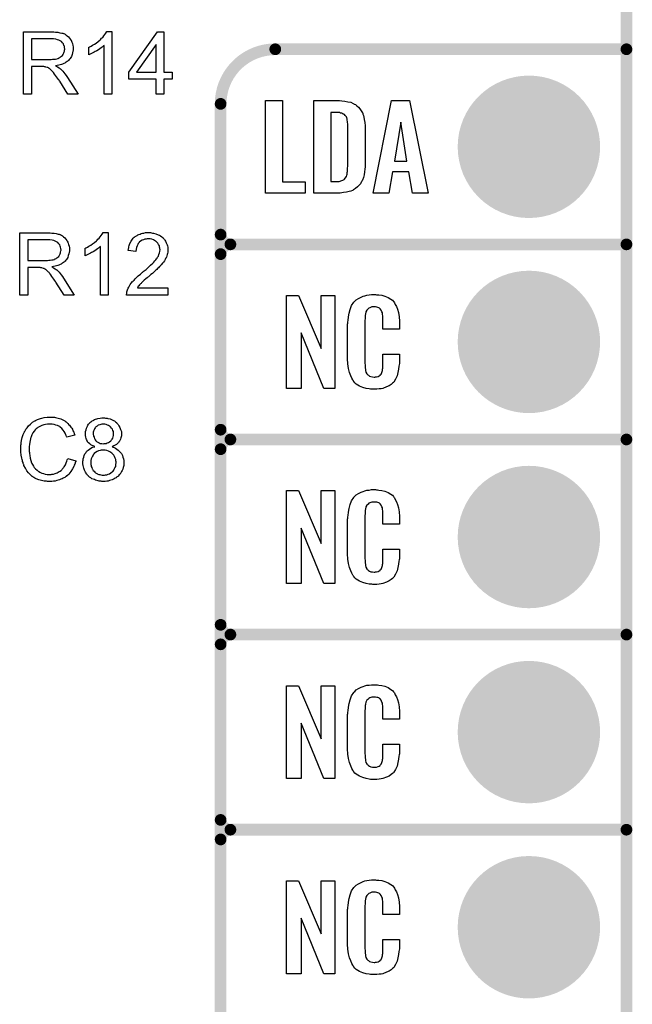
# Model space of a CAD drawing. Extents: x -0.07 to 0.95, y -0.15 to 1.54.
# Tile 7 of 14: x 0.64 to 0.95, y 0.26 to 0.77. Entities that reach past the tile are written whole.
import ezdxf

# ---------------------------------------------------------------- set-up
doc = ezdxf.new("R2010")
doc.units = 0
doc.layers.get('0').update_dxf_attribs({"linetype": 'CONTINUOUS'})
for name, color, linetype in [('gko', 6, 'CONTINUOUS'), ('gto', 2, 'CONTINUOUS'), ('gts', 1, 'CONTINUOUS')]:
    doc.layers.add(name, color=color, linetype=linetype)

# ---------------------------------------------------------------- blocks, each defined once
blk = doc.blocks.new('D34')
at = {"const_width": 0.003}
blk.add_lwpolyline([(-0.0015, 0, 1), (0.0015, 0, 1)], format="xyb", close=True, dxfattribs=at)
blk = doc.blocks.new('D46')
at = {"const_width": 0.0365}
blk.add_lwpolyline([(-0.01825, 0, 1), (0.01825, 0, 1)], format="xyb", close=True, dxfattribs=at)

msp = doc.modelspace()

# ---------------------------------------------------------------- linework, layer by layer
at = {"layer": 'gko', "color": 6, "const_width": 0.006}
msp.add_lwpolyline([(0.95, -0.05), (0.95, 1.4958)], dxfattribs=at)
at = {"layer": 'gto', "color": 2}
for points in [[(0.6561, 0.7589), (0.6565, 0.7589), (0.6574, 0.7588), (0.6585, 0.7587), (0.6596, 0.7585), (0.6606, 0.7583), (0.6611, 0.7582), (0.6615, 0.758), (0.6616, 0.758), (0.6616, 0.758), (0.6619, 0.7579), (0.6623, 0.7577), (0.6628, 0.7573), (0.6634, 0.7569), (0.664, 0.7564), (0.6645, 0.7557), (0.6651, 0.755), (0.6651, 0.7549), (0.6651, 0.7549), (0.6653, 0.7546), (0.6655, 0.7542), (0.6658, 0.7536), (0.666, 0.7529), (0.6662, 0.752), (0.6664, 0.7512), (0.6664, 0.7502), (0.6664, 0.7501), (0.6664, 0.75), (0.6664, 0.7499), (0.6664, 0.7496), (0.6664, 0.7493), (0.6663, 0.749), (0.6661, 0.7482), (0.6659, 0.7473), (0.6655, 0.7463), (0.6649, 0.7453), (0.6646, 0.7449), (0.6642, 0.7444), (0.6641, 0.7444), (0.6641, 0.7443), (0.664, 0.7442), (0.6638, 0.744), (0.6635, 0.7439), (0.6633, 0.7437), (0.6629, 0.7434), (0.6625, 0.7432), (0.6621, 0.7429), (0.6616, 0.7427), (0.661, 0.7424), (0.6604, 0.7422), (0.6597, 0.742), (0.659, 0.7418), (0.6582, 0.7416), (0.6574, 0.7415), (0.6575, 0.7415), (0.6577, 0.7414), (0.658, 0.7412), (0.6583, 0.741), (0.6592, 0.7405), (0.6596, 0.7402), (0.6599, 0.7399), (0.66, 0.7398), (0.6603, 0.7396), (0.6606, 0.7392), (0.6611, 0.7387), (0.6616, 0.7381), (0.6622, 0.7374), (0.6628, 0.7366), (0.6635, 0.7356), (0.669, 0.7269), (0.6637, 0.7269), (0.6595, 0.7336), (0.6595, 0.7336), (0.6594, 0.7337), (0.6593, 0.7339), (0.6592, 0.7341), (0.6588, 0.7346), (0.6584, 0.7352), (0.6579, 0.7359), (0.6574, 0.7366), (0.6569, 0.7373), (0.6564, 0.738), (0.6564, 0.738), (0.6562, 0.7382), (0.656, 0.7385), (0.6557, 0.7388), (0.655, 0.7395), (0.6546, 0.7398), (0.6543, 0.7401), (0.6542, 0.7402), (0.6541, 0.7402), (0.6539, 0.7403), (0.6537, 0.7404), (0.6534, 0.7406), (0.6531, 0.7407), (0.6523, 0.7409), (0.6523, 0.7409), (0.6522, 0.741), (0.652, 0.741), (0.6518, 0.741), (0.6514, 0.7411), (0.6511, 0.7411), (0.6506, 0.7411), (0.6451, 0.7411), (0.6451, 0.7269), (0.6409, 0.7269), (0.6409, 0.7589), (0.6557, 0.7589), (0.6561, 0.7589)], [(0.6862, 0.7269), (0.6823, 0.7269), (0.6823, 0.7519), (0.6823, 0.7519), (0.682, 0.7517), (0.6817, 0.7514), (0.6813, 0.7511), (0.6808, 0.7507), (0.6801, 0.7502), (0.6794, 0.7497), (0.6786, 0.7492), (0.6785, 0.7492), (0.6785, 0.7492), (0.6782, 0.749), (0.6777, 0.7488), (0.6772, 0.7485), (0.6765, 0.7482), (0.6758, 0.7478), (0.6751, 0.7475), (0.6744, 0.7472), (0.6744, 0.751), (0.6745, 0.751), (0.6746, 0.7511), (0.6748, 0.7512), (0.675, 0.7513), (0.6753, 0.7514), (0.6756, 0.7516), (0.6764, 0.7521), (0.6773, 0.7526), (0.6782, 0.7532), (0.6792, 0.754), (0.6802, 0.7548), (0.6802, 0.7548), (0.6803, 0.7548), (0.6804, 0.755), (0.6806, 0.7551), (0.681, 0.7556), (0.6816, 0.7561), (0.6821, 0.7568), (0.6827, 0.7575), (0.6832, 0.7583), (0.6837, 0.7591), (0.6862, 0.7591), (0.6862, 0.7269)], [(0.7128, 0.7382), (0.7171, 0.7382), (0.7171, 0.7346), (0.7128, 0.7346), (0.7128, 0.7269), (0.7089, 0.7269), (0.7089, 0.7346), (0.695, 0.7346), (0.695, 0.7382), (0.7096, 0.7589), (0.7128, 0.7589), (0.7128, 0.7382)], [(0.6552, 0.7554), (0.6451, 0.7554), (0.6451, 0.7448), (0.6546, 0.7448), (0.6552, 0.7448), (0.6558, 0.7449), (0.6566, 0.7449), (0.6573, 0.745), (0.658, 0.7451), (0.6587, 0.7453), (0.6588, 0.7454), (0.659, 0.7455), (0.6593, 0.7456), (0.6596, 0.7458), (0.66, 0.7461), (0.6605, 0.7464), (0.6609, 0.7468), (0.6612, 0.7473), (0.6612, 0.7473), (0.6613, 0.7475), (0.6615, 0.7478), (0.6617, 0.7482), (0.6618, 0.7486), (0.6619, 0.749), (0.662, 0.7496), (0.6621, 0.7501), (0.6621, 0.7502), (0.6621, 0.7502), (0.662, 0.7505), (0.662, 0.7509), (0.6619, 0.7515), (0.6617, 0.752), (0.6614, 0.7527), (0.661, 0.7533), (0.6604, 0.7539), (0.6603, 0.7539), (0.6601, 0.7541), (0.6597, 0.7543), (0.6591, 0.7546), (0.6584, 0.7549), (0.6575, 0.7551), (0.6564, 0.7553), (0.6552, 0.7554)], [(0.7089, 0.7525), (0.6988, 0.7382), (0.7089, 0.7382), (0.7089, 0.7525)], [(0.7737, 0.6821), (0.7853, 0.6821), (0.7853, 0.6762), (0.765, 0.6762), (0.765, 0.7238), (0.7737, 0.7238), (0.7737, 0.6821)], [(0.8029, 0.7237), (0.8042, 0.7236), (0.8057, 0.7234), (0.8072, 0.7231), (0.8087, 0.7228), (0.81, 0.7222), (0.8102, 0.7221), (0.8105, 0.7219), (0.8111, 0.7216), (0.8118, 0.721), (0.8126, 0.7204), (0.8134, 0.7195), (0.8141, 0.7185), (0.8147, 0.7174), (0.8148, 0.7172), (0.8149, 0.7168), (0.8152, 0.7161), (0.8154, 0.7152), (0.8156, 0.714), (0.8159, 0.7125), (0.816, 0.7108), (0.8161, 0.709), (0.8161, 0.6917), (0.8161, 0.6916), (0.8161, 0.6914), (0.8161, 0.6911), (0.8161, 0.6908), (0.816, 0.6897), (0.8159, 0.6885), (0.8157, 0.6871), (0.8155, 0.6857), (0.8152, 0.6842), (0.8147, 0.6829), (0.8146, 0.6827), (0.8144, 0.6823), (0.814, 0.6818), (0.8136, 0.681), (0.8129, 0.6802), (0.8122, 0.6794), (0.8112, 0.6786), (0.8101, 0.6779), (0.8099, 0.6778), (0.8095, 0.6776), (0.8088, 0.6773), (0.8078, 0.6771), (0.8065, 0.6768), (0.805, 0.6765), (0.8032, 0.6763), (0.8013, 0.6762), (0.7897, 0.6762), (0.7897, 0.7238), (0.8019, 0.7238), (0.8029, 0.7237)], [(0.8484, 0.6762), (0.8403, 0.6762), (0.8385, 0.6871), (0.8301, 0.6871), (0.8282, 0.6762), (0.8201, 0.6762), (0.8296, 0.7238), (0.8388, 0.7238), (0.8484, 0.6762)], [(0.802, 0.7176), (0.7984, 0.7176), (0.7984, 0.6822), (0.8016, 0.6822), (0.8021, 0.6823), (0.8027, 0.6823), (0.8041, 0.6827), (0.8047, 0.6829), (0.8053, 0.6833), (0.8054, 0.6834), (0.8054, 0.6834), (0.8059, 0.684), (0.8065, 0.6848), (0.8066, 0.6854), (0.8068, 0.686), (0.8068, 0.6861), (0.8069, 0.6864), (0.8069, 0.6868), (0.807, 0.6873), (0.8071, 0.6881), (0.8071, 0.689), (0.8072, 0.6901), (0.8072, 0.6913), (0.8072, 0.7095), (0.8072, 0.7097), (0.8072, 0.7101), (0.8072, 0.7106), (0.8072, 0.7113), (0.807, 0.7129), (0.8069, 0.7137), (0.8068, 0.7143), (0.8068, 0.7144), (0.8067, 0.7146), (0.8066, 0.7149), (0.8065, 0.7153), (0.8059, 0.7161), (0.8055, 0.7165), (0.8051, 0.7167), (0.805, 0.7167), (0.8048, 0.7168), (0.8045, 0.717), (0.8041, 0.7172), (0.8035, 0.7173), (0.8029, 0.7175), (0.802, 0.7176)], [(0.8343, 0.7127), (0.8311, 0.6927), (0.8375, 0.6927), (0.8343, 0.7127)], [(0.6843, 0.6239), (0.6804, 0.6239), (0.6804, 0.6489), (0.6804, 0.6489), (0.6801, 0.6487), (0.6798, 0.6484), (0.6794, 0.6481), (0.6789, 0.6477), (0.6782, 0.6472), (0.6775, 0.6467), (0.6767, 0.6462), (0.6766, 0.6462), (0.6766, 0.6462), (0.6763, 0.646), (0.6758, 0.6458), (0.6753, 0.6455), (0.6746, 0.6452), (0.6739, 0.6448), (0.6732, 0.6445), (0.6725, 0.6442), (0.6725, 0.648), (0.6726, 0.648), (0.6727, 0.6481), (0.6729, 0.6482), (0.6731, 0.6483), (0.6734, 0.6484), (0.6737, 0.6486), (0.6745, 0.6491), (0.6754, 0.6496), (0.6763, 0.6502), (0.6773, 0.651), (0.6783, 0.6518), (0.6783, 0.6518), (0.6784, 0.6518), (0.6785, 0.652), (0.6787, 0.6521), (0.6791, 0.6526), (0.6797, 0.6531), (0.6802, 0.6538), (0.6808, 0.6545), (0.6813, 0.6553), (0.6818, 0.6561), (0.6843, 0.6561), (0.6843, 0.6239)], [(0.7058, 0.656), (0.7061, 0.656), (0.7066, 0.6559), (0.7071, 0.6558), (0.7076, 0.6557), (0.7088, 0.6554), (0.71, 0.6549), (0.7106, 0.6547), (0.7112, 0.6543), (0.7118, 0.6539), (0.7123, 0.6535), (0.7123, 0.6534), (0.7124, 0.6534), (0.7125, 0.6532), (0.7127, 0.653), (0.7129, 0.6528), (0.7132, 0.6525), (0.7134, 0.6521), (0.7137, 0.6517), (0.7141, 0.6508), (0.7146, 0.6497), (0.7148, 0.6492), (0.7149, 0.6485), (0.715, 0.6479), (0.715, 0.6472), (0.715, 0.6471), (0.715, 0.6469), (0.715, 0.6465), (0.7149, 0.646), (0.7148, 0.6454), (0.7146, 0.6448), (0.7144, 0.6441), (0.7142, 0.6434), (0.7141, 0.6433), (0.714, 0.6431), (0.7138, 0.6427), (0.7136, 0.6422), (0.7132, 0.6416), (0.7127, 0.6409), (0.7122, 0.6403), (0.7115, 0.6395), (0.7114, 0.6394), (0.7112, 0.6391), (0.711, 0.6389), (0.7107, 0.6386), (0.7105, 0.6384), (0.7101, 0.638), (0.7097, 0.6376), (0.7093, 0.6372), (0.7088, 0.6367), (0.7083, 0.6362), (0.7077, 0.6357), (0.707, 0.6351), (0.7063, 0.6345), (0.7055, 0.6339), (0.7055, 0.6338), (0.7054, 0.6337), (0.7052, 0.6336), (0.705, 0.6334), (0.7047, 0.6331), (0.7044, 0.6329), (0.7036, 0.6323), (0.7028, 0.6316), (0.7021, 0.6309), (0.7015, 0.6303), (0.7012, 0.63), (0.701, 0.6298), (0.7009, 0.6298), (0.7008, 0.6296), (0.7006, 0.6294), (0.7004, 0.6292), (0.7001, 0.6288), (0.6998, 0.6285), (0.6993, 0.6277), (0.715, 0.6277), (0.715, 0.6239), (0.6938, 0.6239), (0.6938, 0.624), (0.6938, 0.6242), (0.6938, 0.6245), (0.6939, 0.6248), (0.6939, 0.6252), (0.694, 0.6257), (0.6941, 0.6262), (0.6943, 0.6267), (0.6943, 0.6267), (0.6943, 0.6268), (0.6944, 0.627), (0.6946, 0.6275), (0.6949, 0.628), (0.6953, 0.6287), (0.6957, 0.6294), (0.6962, 0.6301), (0.6969, 0.6309), (0.6969, 0.631), (0.697, 0.631), (0.6972, 0.6313), (0.6976, 0.6317), (0.6982, 0.6323), (0.6989, 0.633), (0.6998, 0.6338), (0.7009, 0.6348), (0.702, 0.6357), (0.7021, 0.6358), (0.7022, 0.6359), (0.7025, 0.6361), (0.7028, 0.6364), (0.7033, 0.6368), (0.7038, 0.6372), (0.7043, 0.6377), (0.7049, 0.6382), (0.706, 0.6393), (0.7072, 0.6404), (0.7077, 0.6409), (0.7083, 0.6415), (0.7087, 0.642), (0.7091, 0.6425), (0.7091, 0.6426), (0.7092, 0.6426), (0.7093, 0.6427), (0.7094, 0.6429), (0.7097, 0.6434), (0.7101, 0.644), (0.7104, 0.6448), (0.7107, 0.6456), (0.7109, 0.6464), (0.711, 0.6473), (0.711, 0.6473), (0.711, 0.6474), (0.7109, 0.6476), (0.7109, 0.6481), (0.7107, 0.6486), (0.7106, 0.6493), (0.7102, 0.6499), (0.7098, 0.6506), (0.7093, 0.6512), (0.7092, 0.6513), (0.7089, 0.6515), (0.7086, 0.6517), (0.7081, 0.652), (0.7075, 0.6523), (0.7067, 0.6526), (0.7059, 0.6528), (0.7049, 0.6528), (0.7046, 0.6528), (0.7044, 0.6528), (0.7039, 0.6527), (0.7032, 0.6526), (0.7025, 0.6524), (0.7017, 0.6521), (0.701, 0.6517), (0.7003, 0.6511), (0.7002, 0.651), (0.7, 0.6508), (0.6998, 0.6504), (0.6995, 0.6499), (0.6992, 0.6492), (0.6989, 0.6484), (0.6987, 0.6475), (0.6986, 0.6464), (0.6946, 0.6468), (0.6946, 0.6469), (0.6946, 0.647), (0.6946, 0.6472), (0.6947, 0.6476), (0.6948, 0.6479), (0.6949, 0.6483), (0.695, 0.6488), (0.6951, 0.6494), (0.6955, 0.6505), (0.6961, 0.6516), (0.6964, 0.6521), (0.6968, 0.6527), (0.6972, 0.6532), (0.6977, 0.6537), (0.6977, 0.6537), (0.6978, 0.6537), (0.698, 0.6539), (0.6982, 0.654), (0.6985, 0.6542), (0.6988, 0.6544), (0.6992, 0.6546), (0.6996, 0.6549), (0.7001, 0.6551), (0.7007, 0.6553), (0.7013, 0.6555), (0.7019, 0.6557), (0.7026, 0.6558), (0.7034, 0.656), (0.7041, 0.656), (0.705, 0.6561), (0.7054, 0.6561), (0.7058, 0.656)], [(0.6542, 0.6559), (0.6546, 0.6559), (0.6555, 0.6558), (0.6566, 0.6557), (0.6577, 0.6555), (0.6587, 0.6553), (0.6592, 0.6552), (0.6596, 0.655), (0.6597, 0.655), (0.6597, 0.655), (0.66, 0.6549), (0.6604, 0.6547), (0.6609, 0.6543), (0.6615, 0.6539), (0.6621, 0.6534), (0.6626, 0.6527), (0.6632, 0.652), (0.6632, 0.6519), (0.6632, 0.6519), (0.6634, 0.6516), (0.6636, 0.6512), (0.6639, 0.6506), (0.6641, 0.6499), (0.6643, 0.649), (0.6645, 0.6482), (0.6645, 0.6472), (0.6645, 0.6471), (0.6645, 0.647), (0.6645, 0.6469), (0.6645, 0.6466), (0.6645, 0.6463), (0.6644, 0.646), (0.6642, 0.6452), (0.6639, 0.6443), (0.6636, 0.6433), (0.663, 0.6423), (0.6627, 0.6419), (0.6623, 0.6414), (0.6622, 0.6414), (0.6622, 0.6413), (0.6621, 0.6412), (0.6619, 0.641), (0.6616, 0.6409), (0.6614, 0.6407), (0.661, 0.6404), (0.6606, 0.6402), (0.6602, 0.6399), (0.6597, 0.6397), (0.6591, 0.6394), (0.6585, 0.6392), (0.6578, 0.639), (0.6571, 0.6388), (0.6563, 0.6386), (0.6555, 0.6385), (0.6556, 0.6385), (0.6558, 0.6384), (0.656, 0.6382), (0.6564, 0.638), (0.6572, 0.6375), (0.6577, 0.6372), (0.658, 0.6369), (0.6581, 0.6368), (0.6584, 0.6366), (0.6587, 0.6362), (0.6592, 0.6357), (0.6597, 0.6351), (0.6603, 0.6344), (0.6609, 0.6336), (0.6615, 0.6326), (0.667, 0.6239), (0.6618, 0.6239), (0.6576, 0.6306), (0.6576, 0.6306), (0.6575, 0.6307), (0.6574, 0.6309), (0.6572, 0.6311), (0.6569, 0.6316), (0.6565, 0.6322), (0.656, 0.6329), (0.6555, 0.6336), (0.655, 0.6343), (0.6545, 0.635), (0.6545, 0.635), (0.6543, 0.6352), (0.6541, 0.6355), (0.6538, 0.6358), (0.6531, 0.6365), (0.6527, 0.6368), (0.6524, 0.6371), (0.6523, 0.6372), (0.6522, 0.6372), (0.652, 0.6373), (0.6518, 0.6374), (0.6515, 0.6376), (0.6512, 0.6377), (0.6504, 0.6379), (0.6504, 0.6379), (0.6503, 0.638), (0.6501, 0.638), (0.6499, 0.638), (0.6495, 0.6381), (0.6492, 0.6381), (0.6487, 0.6381), (0.6432, 0.6381), (0.6432, 0.6239), (0.639, 0.6239), (0.639, 0.6559), (0.6538, 0.6559), (0.6542, 0.6559)], [(0.6533, 0.6524), (0.6432, 0.6524), (0.6432, 0.6418), (0.6527, 0.6418), (0.6533, 0.6418), (0.6539, 0.6419), (0.6547, 0.6419), (0.6554, 0.642), (0.6561, 0.6421), (0.6568, 0.6423), (0.6569, 0.6424), (0.6571, 0.6425), (0.6573, 0.6426), (0.6577, 0.6428), (0.6581, 0.6431), (0.6585, 0.6434), (0.659, 0.6438), (0.6593, 0.6443), (0.6593, 0.6443), (0.6594, 0.6445), (0.6596, 0.6448), (0.6597, 0.6452), (0.6599, 0.6456), (0.66, 0.646), (0.6601, 0.6466), (0.6602, 0.6471), (0.6602, 0.6472), (0.6602, 0.6472), (0.6601, 0.6475), (0.6601, 0.6479), (0.66, 0.6485), (0.6597, 0.649), (0.6595, 0.6497), (0.6591, 0.6503), (0.6585, 0.6509), (0.6584, 0.6509), (0.6582, 0.6511), (0.6578, 0.6513), (0.6572, 0.6516), (0.6565, 0.6519), (0.6556, 0.6521), (0.6545, 0.6523), (0.6533, 0.6524)], [(0.8006, 0.5762), (0.7949, 0.5762), (0.7832, 0.6046), (0.7832, 0.5762), (0.7758, 0.5762), (0.7758, 0.6238), (0.7819, 0.6238), (0.7935, 0.5966), (0.7935, 0.6238), (0.8006, 0.6238), (0.8006, 0.5762)], [(0.8218, 0.6242), (0.8224, 0.6242), (0.823, 0.6241), (0.8246, 0.6239), (0.8262, 0.6235), (0.8278, 0.6228), (0.8293, 0.6219), (0.83, 0.6214), (0.8306, 0.6207), (0.8307, 0.6205), (0.8311, 0.6201), (0.8315, 0.6192), (0.8321, 0.6181), (0.8326, 0.6167), (0.8331, 0.615), (0.8335, 0.6129), (0.8336, 0.6106), (0.8336, 0.6066), (0.8252, 0.6066), (0.8252, 0.6107), (0.8252, 0.6108), (0.8252, 0.6111), (0.8252, 0.6116), (0.8252, 0.6121), (0.8251, 0.6134), (0.825, 0.6141), (0.825, 0.6146), (0.825, 0.6147), (0.8249, 0.6149), (0.8247, 0.6154), (0.8243, 0.6163), (0.8238, 0.617), (0.8236, 0.6172), (0.8234, 0.6173), (0.823, 0.6175), (0.8226, 0.6177), (0.8221, 0.6178), (0.8214, 0.6179), (0.8203, 0.6179), (0.82, 0.6179), (0.8195, 0.6179), (0.8185, 0.6175), (0.818, 0.6173), (0.8176, 0.6169), (0.8174, 0.6167), (0.817, 0.6163), (0.8165, 0.6154), (0.8162, 0.6143), (0.8162, 0.6142), (0.8162, 0.6141), (0.8161, 0.6137), (0.8161, 0.6132), (0.816, 0.6127), (0.816, 0.6119), (0.8159, 0.6111), (0.8159, 0.6102), (0.8159, 0.5895), (0.8159, 0.5894), (0.8159, 0.5889), (0.816, 0.5882), (0.816, 0.5873), (0.8163, 0.5854), (0.8165, 0.5845), (0.8169, 0.5837), (0.817, 0.5836), (0.8171, 0.5834), (0.8174, 0.5832), (0.8177, 0.5829), (0.8183, 0.5825), (0.8189, 0.5822), (0.8198, 0.5821), (0.8207, 0.582), (0.8211, 0.582), (0.8214, 0.5821), (0.8218, 0.5821), (0.8228, 0.5823), (0.8233, 0.5826), (0.8237, 0.5829), (0.8238, 0.5829), (0.8238, 0.5831), (0.8242, 0.5835), (0.8247, 0.5844), (0.825, 0.5854), (0.825, 0.5855), (0.825, 0.5857), (0.825, 0.586), (0.8251, 0.5865), (0.8251, 0.587), (0.8252, 0.5878), (0.8252, 0.5886), (0.8252, 0.5895), (0.8252, 0.5938), (0.8336, 0.5938), (0.8336, 0.59), (0.8336, 0.5899), (0.8336, 0.5897), (0.8336, 0.5894), (0.8336, 0.5889), (0.8335, 0.5883), (0.8334, 0.5876), (0.8332, 0.5861), (0.8328, 0.5844), (0.8324, 0.5826), (0.8316, 0.5809), (0.8307, 0.5794), (0.8306, 0.5792), (0.8301, 0.5788), (0.8294, 0.5782), (0.8284, 0.5775), (0.827, 0.5769), (0.8252, 0.5762), (0.8243, 0.576), (0.8232, 0.5759), (0.822, 0.5757), (0.82, 0.5757), (0.8195, 0.5758), (0.8188, 0.5758), (0.8182, 0.5759), (0.8166, 0.5762), (0.8149, 0.5767), (0.8131, 0.5774), (0.8115, 0.5784), (0.8108, 0.579), (0.8102, 0.5797), (0.8102, 0.5798), (0.8101, 0.5799), (0.8099, 0.5802), (0.8097, 0.5805), (0.8092, 0.5814), (0.8087, 0.5827), (0.808, 0.5844), (0.8076, 0.5864), (0.8072, 0.5887), (0.8071, 0.5914), (0.8071, 0.6083), (0.8071, 0.6084), (0.8071, 0.6087), (0.8071, 0.6091), (0.8072, 0.6096), (0.8072, 0.6103), (0.8073, 0.611), (0.8075, 0.6128), (0.8078, 0.6147), (0.8084, 0.6166), (0.8091, 0.6186), (0.8102, 0.6203), (0.8102, 0.6203), (0.8103, 0.6204), (0.8107, 0.6209), (0.8115, 0.6216), (0.8126, 0.6223), (0.814, 0.623), (0.815, 0.6234), (0.8159, 0.6237), (0.8169, 0.624), (0.8181, 0.6241), (0.8193, 0.6243), (0.8213, 0.6243), (0.8218, 0.6242)], [(0.6554, 0.5615), (0.6558, 0.5614), (0.6563, 0.5614), (0.6568, 0.5614), (0.6574, 0.5612), (0.6587, 0.5609), (0.6601, 0.5605), (0.6608, 0.5602), (0.6614, 0.5599), (0.6621, 0.5595), (0.6627, 0.5591), (0.6627, 0.559), (0.6628, 0.559), (0.663, 0.5589), (0.6633, 0.5586), (0.6635, 0.5584), (0.6638, 0.5581), (0.6641, 0.5577), (0.6645, 0.5573), (0.6649, 0.5569), (0.6652, 0.5563), (0.6657, 0.5558), (0.666, 0.5552), (0.6663, 0.5545), (0.6667, 0.5538), (0.667, 0.553), (0.6673, 0.5522), (0.6631, 0.5512), (0.6631, 0.5513), (0.6631, 0.5514), (0.663, 0.5516), (0.6629, 0.5518), (0.6628, 0.5521), (0.6626, 0.5524), (0.6623, 0.5532), (0.6618, 0.554), (0.6613, 0.5548), (0.6606, 0.5556), (0.6598, 0.5563), (0.6597, 0.5564), (0.6595, 0.5566), (0.659, 0.5568), (0.6584, 0.5572), (0.6576, 0.5574), (0.6567, 0.5577), (0.6557, 0.5579), (0.6545, 0.5579), (0.6542, 0.5579), (0.6539, 0.5579), (0.6536, 0.5579), (0.6532, 0.5578), (0.6523, 0.5577), (0.6514, 0.5575), (0.6504, 0.5572), (0.6493, 0.5567), (0.6483, 0.5561), (0.6483, 0.5561), (0.6482, 0.556), (0.6479, 0.5558), (0.6475, 0.5554), (0.647, 0.5549), (0.6464, 0.5542), (0.6458, 0.5534), (0.6453, 0.5524), (0.6449, 0.5514), (0.6449, 0.5513), (0.6448, 0.5512), (0.6448, 0.5511), (0.6447, 0.5509), (0.6446, 0.5506), (0.6445, 0.5503), (0.6444, 0.5495), (0.6442, 0.5486), (0.644, 0.5475), (0.6439, 0.5464), (0.6439, 0.5452), (0.6439, 0.5452), (0.6439, 0.545), (0.6439, 0.5448), (0.6439, 0.5445), (0.6439, 0.5442), (0.6439, 0.5438), (0.644, 0.5433), (0.644, 0.5428), (0.6442, 0.5417), (0.6444, 0.5405), (0.6447, 0.5393), (0.645, 0.5381), (0.645, 0.5381), (0.6451, 0.538), (0.6452, 0.5378), (0.6453, 0.5376), (0.6456, 0.5371), (0.646, 0.5364), (0.6465, 0.5357), (0.6471, 0.5349), (0.6479, 0.5342), (0.6487, 0.5335), (0.6488, 0.5335), (0.6489, 0.5335), (0.649, 0.5334), (0.6492, 0.5333), (0.6494, 0.5332), (0.6497, 0.5331), (0.6504, 0.5328), (0.6512, 0.5325), (0.6521, 0.5323), (0.6531, 0.5321), (0.6542, 0.5321), (0.6545, 0.5321), (0.6548, 0.5321), (0.6551, 0.5321), (0.6554, 0.5322), (0.6563, 0.5323), (0.6572, 0.5326), (0.6582, 0.5329), (0.6592, 0.5335), (0.6597, 0.5337), (0.6602, 0.5341), (0.6602, 0.5341), (0.6603, 0.5342), (0.6604, 0.5343), (0.6606, 0.5345), (0.6608, 0.5347), (0.661, 0.535), (0.6613, 0.5353), (0.6615, 0.5356), (0.6618, 0.536), (0.6621, 0.5365), (0.6624, 0.537), (0.6627, 0.5375), (0.6629, 0.5381), (0.6632, 0.5388), (0.6634, 0.5395), (0.6636, 0.5402), (0.6678, 0.5391), (0.6678, 0.5391), (0.6678, 0.5389), (0.6677, 0.5386), (0.6675, 0.5383), (0.6674, 0.5378), (0.6672, 0.5373), (0.667, 0.5368), (0.6667, 0.5362), (0.6661, 0.5349), (0.6652, 0.5336), (0.6647, 0.5329), (0.6642, 0.5323), (0.6637, 0.5317), (0.663, 0.5312), (0.663, 0.5311), (0.6629, 0.531), (0.6626, 0.531), (0.6624, 0.5308), (0.6621, 0.5305), (0.6617, 0.5303), (0.6612, 0.5301), (0.6607, 0.5298), (0.6601, 0.5296), (0.6594, 0.5293), (0.6587, 0.5291), (0.658, 0.5289), (0.6572, 0.5287), (0.6564, 0.5286), (0.6555, 0.5285), (0.6546, 0.5285), (0.6541, 0.5285), (0.6537, 0.5285), (0.6533, 0.5285), (0.6528, 0.5286), (0.6522, 0.5286), (0.6516, 0.5287), (0.6502, 0.529), (0.6488, 0.5293), (0.6475, 0.5298), (0.6468, 0.5302), (0.6462, 0.5305), (0.6461, 0.5306), (0.646, 0.5306), (0.6458, 0.5308), (0.6456, 0.531), (0.6454, 0.5311), (0.645, 0.5314), (0.6447, 0.5317), (0.6443, 0.5321), (0.6439, 0.5325), (0.6435, 0.5329), (0.6427, 0.534), (0.6419, 0.5353), (0.6412, 0.5366), (0.6412, 0.5367), (0.6411, 0.5368), (0.6411, 0.5371), (0.6409, 0.5373), (0.6408, 0.5377), (0.6407, 0.5382), (0.6405, 0.5387), (0.6404, 0.5392), (0.6402, 0.5398), (0.6401, 0.5405), (0.6398, 0.542), (0.6396, 0.5436), (0.6396, 0.5452), (0.6396, 0.5453), (0.6396, 0.5455), (0.6396, 0.5457), (0.6396, 0.5461), (0.6396, 0.5465), (0.6396, 0.547), (0.6397, 0.5476), (0.6398, 0.5482), (0.64, 0.5495), (0.6403, 0.551), (0.6408, 0.5525), (0.6414, 0.5539), (0.6415, 0.554), (0.6415, 0.5541), (0.6416, 0.5543), (0.6418, 0.5545), (0.642, 0.5548), (0.6422, 0.5552), (0.6428, 0.556), (0.6436, 0.557), (0.6445, 0.5579), (0.6456, 0.5588), (0.6468, 0.5596), (0.6469, 0.5596), (0.647, 0.5597), (0.6472, 0.5598), (0.6475, 0.5599), (0.6478, 0.5601), (0.6482, 0.5602), (0.6487, 0.5604), (0.6492, 0.5606), (0.6497, 0.5608), (0.6503, 0.5609), (0.6516, 0.5612), (0.6531, 0.5614), (0.6546, 0.5615), (0.6551, 0.5615), (0.6554, 0.5615)], [(0.6825, 0.5611), (0.6829, 0.561), (0.6833, 0.561), (0.6838, 0.5609), (0.6842, 0.5608), (0.6853, 0.5605), (0.6864, 0.5601), (0.687, 0.5598), (0.6876, 0.5595), (0.6881, 0.5591), (0.6886, 0.5587), (0.6886, 0.5586), (0.6887, 0.5586), (0.6888, 0.5584), (0.689, 0.5583), (0.6892, 0.558), (0.6894, 0.5577), (0.6899, 0.557), (0.6903, 0.5561), (0.6907, 0.5551), (0.6911, 0.554), (0.6911, 0.5534), (0.6912, 0.5527), (0.6912, 0.5527), (0.6912, 0.5526), (0.6912, 0.5523), (0.6911, 0.5519), (0.691, 0.5514), (0.6909, 0.5508), (0.6906, 0.5501), (0.6904, 0.5495), (0.69, 0.5488), (0.6899, 0.5487), (0.6897, 0.5486), (0.6894, 0.5483), (0.6891, 0.5479), (0.6886, 0.5475), (0.688, 0.5471), (0.6873, 0.5467), (0.6864, 0.5463), (0.6865, 0.5463), (0.6866, 0.5462), (0.6867, 0.5462), (0.6869, 0.5461), (0.6875, 0.5459), (0.6881, 0.5456), (0.6888, 0.5451), (0.6895, 0.5446), (0.6902, 0.5439), (0.6909, 0.5432), (0.6909, 0.5432), (0.6909, 0.5431), (0.6911, 0.5428), (0.6914, 0.5424), (0.6917, 0.5418), (0.6919, 0.541), (0.6922, 0.5401), (0.6924, 0.5392), (0.6924, 0.5381), (0.6924, 0.5381), (0.6924, 0.5379), (0.6924, 0.5377), (0.6924, 0.5374), (0.6924, 0.5371), (0.6923, 0.5367), (0.6922, 0.5362), (0.6921, 0.5357), (0.6918, 0.5347), (0.6915, 0.5341), (0.6912, 0.5335), (0.6909, 0.5329), (0.6905, 0.5323), (0.69, 0.5318), (0.6895, 0.5312), (0.6895, 0.5312), (0.6894, 0.5311), (0.6893, 0.531), (0.689, 0.5308), (0.6887, 0.5306), (0.6884, 0.5304), (0.688, 0.5301), (0.6875, 0.5298), (0.687, 0.5296), (0.6864, 0.5293), (0.6858, 0.5291), (0.6851, 0.5289), (0.6844, 0.5287), (0.6836, 0.5286), (0.6828, 0.5285), (0.6819, 0.5285), (0.6815, 0.5285), (0.6811, 0.5285), (0.6807, 0.5286), (0.6803, 0.5286), (0.6797, 0.5287), (0.6792, 0.5288), (0.6779, 0.5292), (0.6773, 0.5294), (0.6767, 0.5296), (0.676, 0.5299), (0.6754, 0.5303), (0.6748, 0.5307), (0.6742, 0.5312), (0.6742, 0.5313), (0.6741, 0.5314), (0.674, 0.5315), (0.6738, 0.5317), (0.6736, 0.532), (0.6733, 0.5323), (0.6731, 0.5327), (0.6728, 0.5332), (0.6725, 0.5336), (0.6723, 0.5342), (0.6718, 0.5353), (0.6717, 0.536), (0.6715, 0.5367), (0.6714, 0.5375), (0.6714, 0.5382), (0.6714, 0.5383), (0.6714, 0.5383), (0.6714, 0.5385), (0.6714, 0.5387), (0.6714, 0.539), (0.6715, 0.5393), (0.6716, 0.5401), (0.6718, 0.5409), (0.672, 0.5417), (0.6724, 0.5426), (0.673, 0.5434), (0.673, 0.5435), (0.673, 0.5435), (0.6732, 0.5438), (0.6736, 0.5441), (0.6741, 0.5446), (0.6748, 0.545), (0.6755, 0.5456), (0.6764, 0.546), (0.6775, 0.5463), (0.6774, 0.5463), (0.6774, 0.5463), (0.6773, 0.5464), (0.6771, 0.5465), (0.6766, 0.5467), (0.6761, 0.5469), (0.6755, 0.5473), (0.6749, 0.5478), (0.6743, 0.5483), (0.6738, 0.5488), (0.6738, 0.5489), (0.6736, 0.5491), (0.6735, 0.5495), (0.6733, 0.5499), (0.673, 0.5505), (0.6729, 0.5512), (0.6727, 0.552), (0.6727, 0.5529), (0.6727, 0.5529), (0.6727, 0.553), (0.6727, 0.5532), (0.6727, 0.5535), (0.6728, 0.5537), (0.6728, 0.5541), (0.673, 0.5549), (0.6733, 0.5558), (0.6737, 0.5568), (0.674, 0.5573), (0.6743, 0.5578), (0.6748, 0.5583), (0.6752, 0.5587), (0.6752, 0.5588), (0.6753, 0.5588), (0.6754, 0.559), (0.6756, 0.5591), (0.6759, 0.5593), (0.6762, 0.5595), (0.6766, 0.5597), (0.6769, 0.5599), (0.6774, 0.5602), (0.6779, 0.5604), (0.6785, 0.5606), (0.6791, 0.5608), (0.6803, 0.561), (0.6811, 0.5611), (0.6818, 0.5611), (0.6822, 0.5611), (0.6825, 0.5611)], [(0.6819, 0.5579), (0.6815, 0.5579), (0.6811, 0.5578), (0.6806, 0.5577), (0.68, 0.5575), (0.6793, 0.5573), (0.6787, 0.5569), (0.6781, 0.5564), (0.6781, 0.5564), (0.6779, 0.5562), (0.6777, 0.5559), (0.6774, 0.5554), (0.6772, 0.5549), (0.6769, 0.5543), (0.6767, 0.5537), (0.6767, 0.5529), (0.6767, 0.5529), (0.6767, 0.5529), (0.6767, 0.5526), (0.6768, 0.5522), (0.6769, 0.5517), (0.6771, 0.5511), (0.6773, 0.5505), (0.6777, 0.5498), (0.6781, 0.5493), (0.6782, 0.5492), (0.6784, 0.549), (0.6787, 0.5488), (0.6791, 0.5486), (0.6797, 0.5483), (0.6803, 0.548), (0.6811, 0.5479), (0.6819, 0.5478), (0.682, 0.5478), (0.6823, 0.5479), (0.6827, 0.5479), (0.6833, 0.548), (0.6839, 0.5482), (0.6845, 0.5484), (0.6851, 0.5488), (0.6857, 0.5493), (0.6857, 0.5493), (0.6859, 0.5495), (0.6861, 0.5498), (0.6864, 0.5502), (0.6867, 0.5507), (0.6869, 0.5513), (0.6871, 0.552), (0.6871, 0.5528), (0.6871, 0.5528), (0.6871, 0.5529), (0.6871, 0.5531), (0.687, 0.5535), (0.687, 0.5541), (0.6868, 0.5546), (0.6865, 0.5552), (0.6861, 0.5558), (0.6856, 0.5564), (0.6856, 0.5565), (0.6853, 0.5566), (0.685, 0.5569), (0.6846, 0.5572), (0.684, 0.5574), (0.6834, 0.5577), (0.6827, 0.5578), (0.6819, 0.5579)], [(0.6818, 0.5446), (0.6815, 0.5446), (0.6813, 0.5446), (0.6808, 0.5445), (0.6802, 0.5444), (0.6794, 0.5442), (0.6787, 0.5438), (0.6779, 0.5434), (0.6772, 0.5428), (0.6771, 0.5427), (0.6769, 0.5425), (0.6766, 0.542), (0.6763, 0.5415), (0.676, 0.5408), (0.6757, 0.5401), (0.6755, 0.5392), (0.6754, 0.5382), (0.6754, 0.5381), (0.6754, 0.5379), (0.6754, 0.5376), (0.6755, 0.5372), (0.6756, 0.5367), (0.6757, 0.5361), (0.6759, 0.5356), (0.6761, 0.535), (0.6762, 0.5349), (0.6763, 0.5347), (0.6765, 0.5344), (0.6767, 0.5341), (0.6771, 0.5337), (0.6775, 0.5333), (0.6779, 0.5329), (0.6785, 0.5325), (0.6786, 0.5325), (0.6788, 0.5324), (0.6791, 0.5322), (0.6795, 0.5321), (0.68, 0.532), (0.6806, 0.5318), (0.6813, 0.5317), (0.6819, 0.5317), (0.6822, 0.5317), (0.6824, 0.5317), (0.6829, 0.5318), (0.6836, 0.5319), (0.6843, 0.5322), (0.6851, 0.5324), (0.6858, 0.5329), (0.6866, 0.5335), (0.6867, 0.5336), (0.6869, 0.5338), (0.6872, 0.5342), (0.6875, 0.5347), (0.6878, 0.5354), (0.6882, 0.5362), (0.6883, 0.5371), (0.6884, 0.5381), (0.6884, 0.5381), (0.6884, 0.5382), (0.6884, 0.5383), (0.6884, 0.5385), (0.6883, 0.539), (0.6882, 0.5397), (0.688, 0.5404), (0.6876, 0.5412), (0.6872, 0.542), (0.6865, 0.5427), (0.6864, 0.5428), (0.6862, 0.543), (0.6858, 0.5433), (0.6852, 0.5437), (0.6845, 0.544), (0.6837, 0.5444), (0.6828, 0.5445), (0.6818, 0.5446)], [(0.8006, 0.4762), (0.7949, 0.4762), (0.7832, 0.5046), (0.7832, 0.4762), (0.7758, 0.4762), (0.7758, 0.5238), (0.7819, 0.5238), (0.7935, 0.4966), (0.7935, 0.5238), (0.8006, 0.5238), (0.8006, 0.4762)], [(0.8218, 0.5242), (0.8224, 0.5242), (0.823, 0.5241), (0.8246, 0.5239), (0.8262, 0.5235), (0.8278, 0.5228), (0.8293, 0.5219), (0.83, 0.5214), (0.8306, 0.5207), (0.8307, 0.5205), (0.8311, 0.5201), (0.8315, 0.5192), (0.8321, 0.5181), (0.8326, 0.5167), (0.8331, 0.515), (0.8335, 0.5129), (0.8336, 0.5106), (0.8336, 0.5066), (0.8252, 0.5066), (0.8252, 0.5107), (0.8252, 0.5108), (0.8252, 0.5111), (0.8252, 0.5116), (0.8252, 0.5121), (0.8251, 0.5134), (0.825, 0.5141), (0.825, 0.5146), (0.825, 0.5147), (0.8249, 0.5149), (0.8247, 0.5154), (0.8243, 0.5163), (0.8238, 0.517), (0.8236, 0.5172), (0.8234, 0.5173), (0.823, 0.5175), (0.8226, 0.5177), (0.8221, 0.5178), (0.8214, 0.5179), (0.8203, 0.5179), (0.82, 0.5179), (0.8195, 0.5179), (0.8185, 0.5175), (0.818, 0.5173), (0.8176, 0.5169), (0.8174, 0.5167), (0.817, 0.5163), (0.8165, 0.5154), (0.8162, 0.5143), (0.8162, 0.5142), (0.8162, 0.5141), (0.8161, 0.5137), (0.8161, 0.5132), (0.816, 0.5127), (0.816, 0.5119), (0.8159, 0.5111), (0.8159, 0.5102), (0.8159, 0.4895), (0.8159, 0.4894), (0.8159, 0.4889), (0.816, 0.4882), (0.816, 0.4873), (0.8163, 0.4854), (0.8165, 0.4845), (0.8169, 0.4837), (0.817, 0.4836), (0.8171, 0.4834), (0.8174, 0.4832), (0.8177, 0.4829), (0.8183, 0.4825), (0.8189, 0.4822), (0.8198, 0.4821), (0.8207, 0.482), (0.8211, 0.482), (0.8214, 0.4821), (0.8218, 0.4821), (0.8228, 0.4823), (0.8233, 0.4826), (0.8237, 0.4829), (0.8238, 0.4829), (0.8238, 0.4831), (0.8242, 0.4835), (0.8247, 0.4844), (0.825, 0.4854), (0.825, 0.4855), (0.825, 0.4857), (0.825, 0.486), (0.8251, 0.4865), (0.8251, 0.487), (0.8252, 0.4878), (0.8252, 0.4886), (0.8252, 0.4895), (0.8252, 0.4938), (0.8336, 0.4938), (0.8336, 0.49), (0.8336, 0.4899), (0.8336, 0.4897), (0.8336, 0.4894), (0.8336, 0.4889), (0.8335, 0.4883), (0.8334, 0.4876), (0.8332, 0.4861), (0.8328, 0.4844), (0.8324, 0.4826), (0.8316, 0.4809), (0.8307, 0.4794), (0.8306, 0.4792), (0.8301, 0.4788), (0.8294, 0.4782), (0.8284, 0.4775), (0.827, 0.4769), (0.8252, 0.4762), (0.8243, 0.476), (0.8232, 0.4759), (0.822, 0.4757), (0.82, 0.4757), (0.8195, 0.4758), (0.8188, 0.4758), (0.8182, 0.4759), (0.8166, 0.4762), (0.8149, 0.4767), (0.8131, 0.4774), (0.8115, 0.4784), (0.8108, 0.479), (0.8102, 0.4797), (0.8102, 0.4798), (0.8101, 0.4799), (0.8099, 0.4802), (0.8097, 0.4805), (0.8092, 0.4814), (0.8087, 0.4827), (0.808, 0.4844), (0.8076, 0.4864), (0.8072, 0.4887), (0.8071, 0.4914), (0.8071, 0.5083), (0.8071, 0.5084), (0.8071, 0.5087), (0.8071, 0.5091), (0.8072, 0.5096), (0.8072, 0.5103), (0.8073, 0.511), (0.8075, 0.5128), (0.8078, 0.5147), (0.8084, 0.5166), (0.8091, 0.5186), (0.8102, 0.5203), (0.8102, 0.5203), (0.8103, 0.5204), (0.8107, 0.5209), (0.8115, 0.5216), (0.8126, 0.5223), (0.814, 0.523), (0.815, 0.5234), (0.8159, 0.5237), (0.8169, 0.524), (0.8181, 0.5241), (0.8193, 0.5243), (0.8213, 0.5243), (0.8218, 0.5242)], [(0.8218, 0.4242), (0.8224, 0.4242), (0.823, 0.4241), (0.8246, 0.4239), (0.8262, 0.4235), (0.8278, 0.4228), (0.8293, 0.4219), (0.83, 0.4214), (0.8306, 0.4207), (0.8307, 0.4205), (0.8311, 0.4201), (0.8315, 0.4192), (0.8321, 0.4181), (0.8326, 0.4167), (0.8331, 0.415), (0.8335, 0.4129), (0.8336, 0.4106), (0.8336, 0.4066), (0.8252, 0.4066), (0.8252, 0.4107), (0.8252, 0.4108), (0.8252, 0.4111), (0.8252, 0.4116), (0.8252, 0.4121), (0.8251, 0.4134), (0.825, 0.4141), (0.825, 0.4146), (0.825, 0.4147), (0.8249, 0.4149), (0.8247, 0.4154), (0.8243, 0.4163), (0.8238, 0.417), (0.8236, 0.4172), (0.8234, 0.4173), (0.823, 0.4175), (0.8226, 0.4177), (0.8221, 0.4178), (0.8214, 0.4179), (0.8203, 0.4179), (0.82, 0.4179), (0.8195, 0.4179), (0.8185, 0.4175), (0.818, 0.4173), (0.8176, 0.4169), (0.8174, 0.4167), (0.817, 0.4163), (0.8165, 0.4154), (0.8162, 0.4143), (0.8162, 0.4142), (0.8162, 0.4141), (0.8161, 0.4137), (0.8161, 0.4132), (0.816, 0.4127), (0.816, 0.4119), (0.8159, 0.4111), (0.8159, 0.4102), (0.8159, 0.3895), (0.8159, 0.3894), (0.8159, 0.3889), (0.816, 0.3882), (0.816, 0.3873), (0.8163, 0.3854), (0.8165, 0.3845), (0.8169, 0.3837), (0.817, 0.3836), (0.8171, 0.3834), (0.8174, 0.3832), (0.8177, 0.3829), (0.8183, 0.3825), (0.8189, 0.3822), (0.8198, 0.3821), (0.8207, 0.382), (0.8211, 0.382), (0.8214, 0.3821), (0.8218, 0.3821), (0.8228, 0.3823), (0.8233, 0.3826), (0.8237, 0.3829), (0.8238, 0.3829), (0.8238, 0.3831), (0.8242, 0.3835), (0.8247, 0.3844), (0.825, 0.3854), (0.825, 0.3855), (0.825, 0.3857), (0.825, 0.386), (0.8251, 0.3865), (0.8251, 0.387), (0.8252, 0.3878), (0.8252, 0.3886), (0.8252, 0.3895), (0.8252, 0.3938), (0.8336, 0.3938), (0.8336, 0.39), (0.8336, 0.3899), (0.8336, 0.3897), (0.8336, 0.3894), (0.8336, 0.3889), (0.8335, 0.3883), (0.8334, 0.3876), (0.8332, 0.3861), (0.8328, 0.3844), (0.8324, 0.3826), (0.8316, 0.3809), (0.8307, 0.3794), (0.8306, 0.3792), (0.8301, 0.3788), (0.8294, 0.3782), (0.8284, 0.3775), (0.827, 0.3769), (0.8252, 0.3762), (0.8243, 0.376), (0.8232, 0.3759), (0.822, 0.3757), (0.82, 0.3757), (0.8195, 0.3758), (0.8188, 0.3758), (0.8182, 0.3759), (0.8166, 0.3762), (0.8149, 0.3767), (0.8131, 0.3774), (0.8115, 0.3784), (0.8108, 0.379), (0.8102, 0.3797), (0.8102, 0.3798), (0.8101, 0.3799), (0.8099, 0.3802), (0.8097, 0.3805), (0.8092, 0.3814), (0.8087, 0.3827), (0.808, 0.3844), (0.8076, 0.3864), (0.8072, 0.3887), (0.8071, 0.3914), (0.8071, 0.4083), (0.8071, 0.4084), (0.8071, 0.4087), (0.8071, 0.4091), (0.8072, 0.4096), (0.8072, 0.4103), (0.8073, 0.411), (0.8075, 0.4128), (0.8078, 0.4147), (0.8084, 0.4166), (0.8091, 0.4186), (0.8102, 0.4203), (0.8102, 0.4203), (0.8103, 0.4204), (0.8107, 0.4209), (0.8115, 0.4216), (0.8126, 0.4223), (0.814, 0.423), (0.815, 0.4234), (0.8159, 0.4237), (0.8169, 0.424), (0.8181, 0.4241), (0.8193, 0.4243), (0.8213, 0.4243), (0.8218, 0.4242)], [(0.8006, 0.3762), (0.7949, 0.3762), (0.7832, 0.4046), (0.7832, 0.3762), (0.7758, 0.3762), (0.7758, 0.4238), (0.7819, 0.4238), (0.7935, 0.3966), (0.7935, 0.4238), (0.8006, 0.4238), (0.8006, 0.3762)], [(0.8006, 0.2762), (0.7949, 0.2762), (0.7832, 0.3046), (0.7832, 0.2762), (0.7758, 0.2762), (0.7758, 0.3238), (0.7819, 0.3238), (0.7935, 0.2966), (0.7935, 0.3238), (0.8006, 0.3238), (0.8006, 0.2762)], [(0.8218, 0.3242), (0.8224, 0.3242), (0.823, 0.3241), (0.8246, 0.3239), (0.8262, 0.3235), (0.8278, 0.3228), (0.8293, 0.3219), (0.83, 0.3214), (0.8306, 0.3207), (0.8307, 0.3205), (0.8311, 0.3201), (0.8315, 0.3192), (0.8321, 0.3181), (0.8326, 0.3167), (0.8331, 0.315), (0.8335, 0.3129), (0.8336, 0.3106), (0.8336, 0.3066), (0.8252, 0.3066), (0.8252, 0.3107), (0.8252, 0.3108), (0.8252, 0.3111), (0.8252, 0.3116), (0.8252, 0.3121), (0.8251, 0.3134), (0.825, 0.3141), (0.825, 0.3146), (0.825, 0.3147), (0.8249, 0.3149), (0.8247, 0.3154), (0.8243, 0.3163), (0.8238, 0.317), (0.8236, 0.3172), (0.8234, 0.3173), (0.823, 0.3175), (0.8226, 0.3177), (0.8221, 0.3178), (0.8214, 0.3179), (0.8203, 0.3179), (0.82, 0.3179), (0.8195, 0.3179), (0.8185, 0.3175), (0.818, 0.3173), (0.8176, 0.3169), (0.8174, 0.3167), (0.817, 0.3163), (0.8165, 0.3154), (0.8162, 0.3143), (0.8162, 0.3142), (0.8162, 0.3141), (0.8161, 0.3137), (0.8161, 0.3132), (0.816, 0.3127), (0.816, 0.3119), (0.8159, 0.3111), (0.8159, 0.3102), (0.8159, 0.2895), (0.8159, 0.2894), (0.8159, 0.2889), (0.816, 0.2882), (0.816, 0.2873), (0.8163, 0.2854), (0.8165, 0.2845), (0.8169, 0.2837), (0.817, 0.2836), (0.8171, 0.2834), (0.8174, 0.2832), (0.8177, 0.2829), (0.8183, 0.2825), (0.8189, 0.2822), (0.8198, 0.2821), (0.8207, 0.282), (0.8211, 0.282), (0.8214, 0.2821), (0.8218, 0.2821), (0.8228, 0.2823), (0.8233, 0.2826), (0.8237, 0.2829), (0.8238, 0.2829), (0.8238, 0.2831), (0.8242, 0.2835), (0.8247, 0.2844), (0.825, 0.2854), (0.825, 0.2855), (0.825, 0.2857), (0.825, 0.286), (0.8251, 0.2865), (0.8251, 0.287), (0.8252, 0.2878), (0.8252, 0.2886), (0.8252, 0.2895), (0.8252, 0.2938), (0.8336, 0.2938), (0.8336, 0.29), (0.8336, 0.2899), (0.8336, 0.2897), (0.8336, 0.2894), (0.8336, 0.2889), (0.8335, 0.2883), (0.8334, 0.2876), (0.8332, 0.2861), (0.8328, 0.2844), (0.8324, 0.2826), (0.8316, 0.2809), (0.8307, 0.2794), (0.8306, 0.2792), (0.8301, 0.2788), (0.8294, 0.2782), (0.8284, 0.2775), (0.827, 0.2769), (0.8252, 0.2762), (0.8243, 0.276), (0.8232, 0.2759), (0.822, 0.2757), (0.82, 0.2757), (0.8195, 0.2758), (0.8188, 0.2758), (0.8182, 0.2759), (0.8166, 0.2762), (0.8149, 0.2767), (0.8131, 0.2774), (0.8115, 0.2784), (0.8108, 0.279), (0.8102, 0.2797), (0.8102, 0.2798), (0.8101, 0.2799), (0.8099, 0.2802), (0.8097, 0.2805), (0.8092, 0.2814), (0.8087, 0.2827), (0.808, 0.2844), (0.8076, 0.2864), (0.8072, 0.2887), (0.8071, 0.2914), (0.8071, 0.3083), (0.8071, 0.3084), (0.8071, 0.3087), (0.8071, 0.3091), (0.8072, 0.3096), (0.8072, 0.3103), (0.8073, 0.311), (0.8075, 0.3128), (0.8078, 0.3147), (0.8084, 0.3166), (0.8091, 0.3186), (0.8102, 0.3203), (0.8102, 0.3203), (0.8103, 0.3204), (0.8107, 0.3209), (0.8115, 0.3216), (0.8126, 0.3223), (0.814, 0.323), (0.815, 0.3234), (0.8159, 0.3237), (0.8169, 0.324), (0.8181, 0.3241), (0.8193, 0.3243), (0.8213, 0.3243), (0.8218, 0.3242)]]:
    msp.add_lwpolyline(points, dxfattribs=at)
at = {"layer": 'gto', "color": 2, "const_width": 0.006}
for points in [[(0.77, 0.75, 0.414214), (0.742, 0.722)], [(0.742, 0.655, 0.414214), (0.747, 0.65)], [(0.747, 0.65, 0.414214), (0.742, 0.645)], [(0.747, 0.65, 0.414214), (0.742, 0.645)], [(0.742, 0.555, 0.414214), (0.747, 0.55)], [(0.747, 0.55, 0.414214), (0.742, 0.545)], [(0.747, 0.55, 0.414214), (0.742, 0.545)], [(0.742, 0.455, 0.414214), (0.747, 0.45)], [(0.747, 0.45, 0.414214), (0.742, 0.445)], [(0.747, 0.45, 0.414214), (0.742, 0.445)], [(0.742, 0.355, 0.414214), (0.747, 0.35)], [(0.747, 0.35, 0.414214), (0.742, 0.345)], [(0.747, 0.35, 0.414214), (0.742, 0.345)]]:
    msp.add_lwpolyline(points, format="xyb", dxfattribs=at)
for points in [[(0.77, 0.75), (0.77, 0.75)], [(0.77, 0.75), (0.77, 0.75)], [(0.77, 0.75), (0.95, 0.75)], [(0.742, -0.022), (0.742, 0.722)], [(0.742, 0.655), (0.742, 0.655)], [(0.742, 0.655), (0.742, 0.655)], [(0.747, 0.65), (0.747, 0.65)], [(0.747, 0.65), (0.747, 0.65)], [(0.747, 0.65), (0.747, 0.65)], [(0.747, 0.65), (0.747, 0.65)], [(0.747, 0.65), (0.95, 0.65)], [(0.747, 0.65), (0.95, 0.65)], [(0.742, 0.555), (0.742, 0.645)], [(0.742, 0.555), (0.742, 0.555)], [(0.742, 0.555), (0.742, 0.555)], [(0.747, 0.55), (0.747, 0.55)], [(0.747, 0.55), (0.747, 0.55)], [(0.747, 0.55), (0.747, 0.55)], [(0.747, 0.55), (0.747, 0.55)], [(0.747, 0.55), (0.95, 0.55)], [(0.747, 0.55), (0.95, 0.55)], [(0.742, 0.455), (0.742, 0.545)], [(0.742, 0.455), (0.742, 0.455)], [(0.742, 0.455), (0.742, 0.455)], [(0.747, 0.45), (0.747, 0.45)], [(0.747, 0.45), (0.747, 0.45)], [(0.747, 0.45), (0.747, 0.45)], [(0.747, 0.45), (0.747, 0.45)], [(0.747, 0.45), (0.95, 0.45)], [(0.747, 0.45), (0.95, 0.45)], [(0.742, 0.355), (0.742, 0.445)], [(0.742, 0.355), (0.742, 0.355)], [(0.742, 0.355), (0.742, 0.355)], [(0.747, 0.35), (0.747, 0.35)], [(0.747, 0.35), (0.747, 0.35)], [(0.747, 0.35), (0.747, 0.35)], [(0.747, 0.35), (0.747, 0.35)], [(0.747, 0.35), (0.95, 0.35)], [(0.747, 0.35), (0.95, 0.35)], [(0.742, 0.255), (0.742, 0.345)]]:
    msp.add_lwpolyline(points, dxfattribs=at)

# ---------------------------------------------------------------- block references
at = {"layer": 'gto'}
for p in [(0.77, 0.75), (0.77, 0.75), (0.77, 0.75), (0.77, 0.75), (0.95, 0.75), (0.742, 0.722), (0.742, 0.722), (0.742, 0.655), (0.742, 0.655), (0.742, 0.655), (0.747, 0.65), (0.747, 0.65), (0.747, 0.65), (0.747, 0.65), (0.747, 0.65), (0.747, 0.65), (0.747, 0.65), (0.747, 0.65), (0.747, 0.65), (0.95, 0.65), (0.95, 0.65), (0.742, 0.645), (0.742, 0.645), (0.742, 0.645), (0.742, 0.555), (0.742, 0.555), (0.742, 0.555), (0.742, 0.555), (0.747, 0.55), (0.747, 0.55), (0.747, 0.55), (0.747, 0.55), (0.747, 0.55), (0.747, 0.55), (0.747, 0.55), (0.747, 0.55), (0.747, 0.55), (0.95, 0.55), (0.95, 0.55), (0.742, 0.545), (0.742, 0.545), (0.742, 0.545), (0.742, 0.455), (0.742, 0.455), (0.742, 0.455), (0.742, 0.455), (0.747, 0.45), (0.747, 0.45), (0.747, 0.45), (0.747, 0.45), (0.747, 0.45), (0.747, 0.45), (0.747, 0.45), (0.747, 0.45), (0.747, 0.45), (0.95, 0.45), (0.95, 0.45), (0.742, 0.445), (0.742, 0.445), (0.742, 0.445), (0.742, 0.355), (0.742, 0.355), (0.742, 0.355), (0.742, 0.355), (0.747, 0.35), (0.747, 0.35), (0.747, 0.35), (0.747, 0.35), (0.747, 0.35), (0.747, 0.35), (0.747, 0.35), (0.747, 0.35), (0.747, 0.35), (0.95, 0.35), (0.95, 0.35), (0.742, 0.345), (0.742, 0.345), (0.742, 0.345)]:
    msp.add_blockref('D34', p, dxfattribs=at)
at = {"layer": 'gts'}
for p in [(0.9, 0.7), (0.9, 0.6), (0.9, 0.5), (0.9, 0.4), (0.9, 0.3)]:
    msp.add_blockref('D46', p, dxfattribs=at)

doc.saveas('drawing.dxf')
